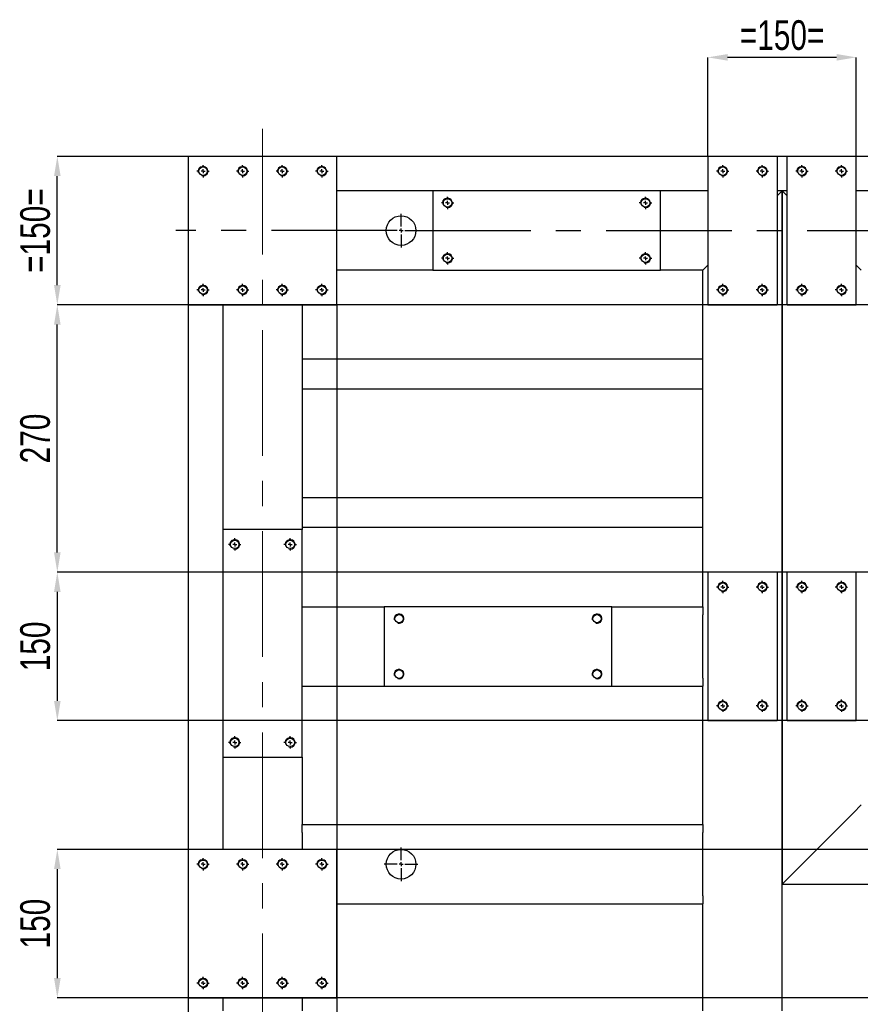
# Model space of a CAD drawing. Header units: millimetres. Extents: x 5 to 589, y 5 to 415.
# Tile 12 of 14: x 323 to 408, y 212 to 311. Entities that reach past the tile are written whole.
import ezdxf

# ---------------------------------------------------------------- set-up
doc = ezdxf.new("R2010")
doc.units = ezdxf.units.MM
doc.header["$PDSIZE"] = -1
doc.linetypes.add('CENTERX2', pattern=[20.32, 12.7, -2.54, 2.54, -2.54])
for name, color, linetype in [('COTES', 1, 'Continuous'), ('TRAIT-FINS', 9, 'Continuous'), ('TRAIT-MIXTES', 3, 'CENTERX2')]:
    doc.layers.add(name, color=color, linetype=linetype)
doc.layers.add('TRAIT-FORT', color=4, linetype='Continuous', lineweight=25)
doc.styles.add('SLDTEXTSTYLE0', font='TXT', dxfattribs={"width": 0.75})
doc.dimstyles.new('SLDDIMSTYLE0', dxfattribs={"dimtxt": 3, "dimasz": 2, "dimexe": 0, "dimexo": 0.0625, "dimgap": 0.75, "dimtad": 1, "dimdec": 0, "dimlfac": 10, "dimrnd": 1e-09, "dimzin": 12, "dimdsep": 46, "dimtxsty": 'SLDTEXTSTYLE0', "dimsah": 1, "dimcen": 0.09, "dimadec": 0, "dimazin": 3, "dimtfac": 1, "dimtdec": 0, "dimtofl": 0, "dimtmove": 0, "dimatfit": 3, "dimfxl": 1, "dimfrac": 2, "dimtolj": 1, "dimtzin": 12, "dimarcsym": 0})

# ---------------------------------------------------------------- blocks, each defined once
blk = doc.blocks.new('_D_30')
at = {"layer": 'COTES', "color": 0, "lineweight": -2, "transparency": 16777216}
for p, q in [((509.226, 297.229), (327.064, 297.229)), ((327.064, 284.229), (327.064, 295.229)), ((509.226, 282.229), (327.064, 282.229))]:
    blk.add_line(p, q, dxfattribs=at)
at = {"layer": 'COTES', "color": 0, "transparency": 16777216}
for points in [[(326.731, 295.229), (327.398, 295.229), (327.064, 297.229)], [(326.731, 284.229), (327.398, 284.229), (327.064, 282.229)]]:
    blk.add_solid(points, dxfattribs=at)
at = {"layer": 'Defpoints', "color": 0, "transparency": 16777216}
for p in [(327.064, 297.229), (509.289, 297.229), (509.289, 282.229)]:
    blk.add_point(p, dxfattribs=at)
at = {"layer": 'COTES', "color": 0, "transparency": 16777216, "insert": (323.314, 289.729), "char_height": 3, "attachment_point": 2, "rotation": 90, "style": 'SLDTEXTSTYLE0'}
blk.add_mtext('\\A1;=150=', dxfattribs=at)
blk = doc.blocks.new('_D_31')
at = {"layer": 'COTES', "color": 0, "lineweight": -2, "transparency": 16777216}
for p, q in [((461.226, 255.229), (327.064, 255.229)), ((327.064, 253.229), (327.064, 242.229)), ((461.226, 240.229), (327.064, 240.229))]:
    blk.add_line(p, q, dxfattribs=at)
at = {"layer": 'COTES', "color": 0, "transparency": 16777216}
for points in [[(326.731, 253.229), (327.398, 253.229), (327.064, 255.229)], [(326.731, 242.229), (327.398, 242.229), (327.064, 240.229)]]:
    blk.add_solid(points, dxfattribs=at)
at = {"layer": 'Defpoints', "color": 0, "transparency": 16777216}
for p in [(461.289, 255.229), (327.064, 240.229), (461.289, 240.229)]:
    blk.add_point(p, dxfattribs=at)
at = {"layer": 'COTES', "color": 0, "transparency": 16777216, "insert": (323.314, 247.729), "char_height": 3, "attachment_point": 2, "rotation": 90, "style": 'SLDTEXTSTYLE0'}
blk.add_mtext('\\A1;150', dxfattribs=at)
blk = doc.blocks.new('_D_32')
at = {"layer": 'COTES', "color": 0, "lineweight": -2, "transparency": 16777216}
for p, q in [((494.226, 227.229), (327.064, 227.229)), ((327.064, 225.229), (327.064, 214.229)), ((494.226, 212.229), (327.064, 212.229))]:
    blk.add_line(p, q, dxfattribs=at)
at = {"layer": 'COTES', "color": 0, "transparency": 16777216}
for points in [[(326.731, 225.229), (327.398, 225.229), (327.064, 227.229)], [(326.731, 214.229), (327.398, 214.229), (327.064, 212.229)]]:
    blk.add_solid(points, dxfattribs=at)
at = {"layer": 'Defpoints', "color": 0, "transparency": 16777216}
for p in [(494.289, 227.229), (327.064, 212.229), (494.289, 212.229)]:
    blk.add_point(p, dxfattribs=at)
at = {"layer": 'COTES', "color": 0, "transparency": 16777216, "insert": (323.314, 219.729), "char_height": 3, "attachment_point": 2, "rotation": 90, "style": 'SLDTEXTSTYLE0'}
blk.add_mtext('\\A1;150', dxfattribs=at)
blk = doc.blocks.new('_D_34')
at = {"layer": 'COTES', "color": 0, "lineweight": -2, "transparency": 16777216}
for p, q in [((340.226, 282.229), (327.064, 282.229)), ((327.064, 257.229), (327.064, 280.229)), ((461.226, 255.229), (327.064, 255.229))]:
    blk.add_line(p, q, dxfattribs=at)
at = {"layer": 'COTES', "color": 0, "transparency": 16777216}
for points in [[(326.731, 280.229), (327.398, 280.229), (327.064, 282.229)], [(326.731, 257.229), (327.398, 257.229), (327.064, 255.229)]]:
    blk.add_solid(points, dxfattribs=at)
at = {"layer": 'Defpoints', "color": 0, "transparency": 16777216}
for p in [(327.064, 282.229), (340.289, 282.229), (461.289, 255.229)]:
    blk.add_point(p, dxfattribs=at)
at = {"layer": 'COTES', "color": 0, "transparency": 16777216, "insert": (323.314, 268.729), "char_height": 3, "attachment_point": 2, "rotation": 90, "style": 'SLDTEXTSTYLE0'}
blk.add_mtext('\\A1;270', dxfattribs=at)
blk = doc.blocks.new('_D_37')
at = {"layer": 'COTES', "color": 0, "lineweight": -2, "transparency": 16777216}
for p, q in [((340.289, 282.166), (340.289, 140.229)), ((355.289, 282.166), (355.289, 140.229)), ((342.289, 140.229), (353.289, 140.229))]:
    blk.add_line(p, q, dxfattribs=at)
at = {"layer": 'COTES', "color": 0, "transparency": 16777216}
for points in [[(342.289, 140.562), (342.289, 139.895), (340.289, 140.229)], [(353.289, 140.562), (353.289, 139.895), (355.289, 140.229)]]:
    blk.add_solid(points, dxfattribs=at)
at = {"layer": 'Defpoints', "color": 0, "transparency": 16777216}
for p in [(340.289, 282.229), (355.289, 282.229), (355.289, 140.229)]:
    blk.add_point(p, dxfattribs=at)
at = {"layer": 'COTES', "color": 0, "transparency": 16777216, "insert": (347.789, 143.979), "char_height": 3, "attachment_point": 2, "style": 'SLDTEXTSTYLE0'}
blk.add_mtext('\\A1;=150=', dxfattribs=at)
blk = doc.blocks.new('_D_40')
at = {"layer": 'COTES', "color": 0, "lineweight": -2, "transparency": 16777216}
for p, q in [((392.789, 297.291), (392.789, 307.229)), ((405.789, 307.229), (394.789, 307.229)), ((407.789, 297.291), (407.789, 307.229))]:
    blk.add_line(p, q, dxfattribs=at)
at = {"layer": 'COTES', "color": 0, "transparency": 16777216}
for points in [[(394.789, 307.562), (394.789, 306.895), (392.789, 307.229)], [(405.789, 307.562), (405.789, 306.895), (407.789, 307.229)]]:
    blk.add_solid(points, dxfattribs=at)
at = {"layer": 'Defpoints', "color": 0, "transparency": 16777216}
for p in [(392.789, 307.229), (392.789, 297.229), (407.789, 297.229)]:
    blk.add_point(p, dxfattribs=at)
at = {"layer": 'COTES', "color": 0, "transparency": 16777216, "insert": (400.289, 310.979), "char_height": 3, "attachment_point": 2, "style": 'SLDTEXTSTYLE0'}
blk.add_mtext('\\A1;=150=', dxfattribs=at)
blk = doc.blocks.new('SW_CENTERMARKSYMBOL_18')
at = {"layer": 'TRAIT-MIXTES', "color": 0}
for p, q in [((0, 0.4), (0, 1.7)), ((-0.4, 0), (-22.735, 0)), ((0, 0), (-0.2, 0)), ((0, 0), (0, 0.2)), ((0, 0), (0, -0.2)), ((0, 0), (0.2, 0)), ((0.4, 0), (149.666, 0)), ((0, -0.4), (0, -1.7))]:
    blk.add_line(p, q, dxfattribs=at)
blk = doc.blocks.new('SW_CENTERMARKSYMBOL_19')
at = {"layer": 'TRAIT-MIXTES', "color": 0}
for p, q in [((-0.4, 0), (-0.625, 0)), ((0, 0), (-0.2, 0)), ((0, 0.4), (0, 0.625)), ((0, 0), (0, 0.2)), ((0, 0), (0, -0.2)), ((0, 0), (0.2, 0)), ((0.4, 0), (0.625, 0)), ((0, -0.4), (0, -0.625))]:
    blk.add_line(p, q, dxfattribs=at)
blk = doc.blocks.new('SW_CENTERMARKSYMBOL_20')
at = {"layer": 'TRAIT-MIXTES', "color": 0}
for p, q in [((-0.4, 0), (-0.625, 0)), ((0, 0), (-0.2, 0)), ((0, 0.4), (0, 0.625)), ((0, 0), (0, 0.2)), ((0, 0), (0, -0.2)), ((0, 0), (0.2, 0)), ((0.4, 0), (0.625, 0)), ((0, -0.4), (0, -0.625))]:
    blk.add_line(p, q, dxfattribs=at)
blk = doc.blocks.new('SW_CENTERMARKSYMBOL_21')
at = {"layer": 'TRAIT-MIXTES', "color": 0}
for p, q in [((-0.4, 0), (-0.625, 0)), ((0, 0), (-0.2, 0)), ((0, 0.4), (0, 0.625)), ((0, 0), (0, 0.2)), ((0, 0), (0, -0.2)), ((0, 0), (0.2, 0)), ((0.4, 0), (0.625, 0)), ((0, -0.4), (0, -0.625))]:
    blk.add_line(p, q, dxfattribs=at)
blk = doc.blocks.new('SW_CENTERMARKSYMBOL_22')
at = {"layer": 'TRAIT-MIXTES', "color": 0}
for p, q in [((-0.4, 0), (-0.625, 0)), ((0, 0), (-0.2, 0)), ((0, 0.4), (0, 0.625)), ((0, 0), (0, 0.2)), ((0, 0), (0, -0.2)), ((0, 0), (0.2, 0)), ((0.4, 0), (0.625, 0)), ((0, -0.4), (0, -0.625))]:
    blk.add_line(p, q, dxfattribs=at)
blk = doc.blocks.new('SW_CENTERMARKSYMBOL_23')
at = {"layer": 'TRAIT-MIXTES', "color": 0}
for p, q in [((0, 0.4), (0, 1.7)), ((-0.4, 0), (-1.7, 0)), ((0, 0), (-0.2, 0)), ((0, 0), (0, 0.2)), ((0, 0), (0, -0.2)), ((0, 0), (0.2, 0)), ((0.4, 0), (1.7, 0)), ((0, -0.4), (0, -1.7))]:
    blk.add_line(p, q, dxfattribs=at)
blk = doc.blocks.new('SW_CENTERMARKSYMBOL_33')
at = {"layer": 'TRAIT-MIXTES', "color": 0}
for p, q in [((-0.4, 0), (-0.625, 0)), ((0, 0), (-0.2, 0)), ((0, 0.4), (0, 0.625)), ((0, 0), (0, 0.2)), ((0, 0), (0, -0.2)), ((0, 0), (0.2, 0)), ((0.4, 0), (0.625, 0)), ((0, -0.4), (0, -0.625))]:
    blk.add_line(p, q, dxfattribs=at)
blk = doc.blocks.new('SW_CENTERMARKSYMBOL_34')
at = {"layer": 'TRAIT-MIXTES', "color": 0}
for p, q in [((-0.4, 0), (-0.625, 0)), ((0, 0), (-0.2, 0)), ((0, 0.4), (0, 0.625)), ((0, 0), (0, 0.2)), ((0, 0), (0, -0.2)), ((0, 0), (0.2, 0)), ((0.4, 0), (0.625, 0)), ((0, -0.4), (0, -0.625))]:
    blk.add_line(p, q, dxfattribs=at)
blk = doc.blocks.new('SW_CENTERMARKSYMBOL_35')
at = {"layer": 'TRAIT-MIXTES', "color": 0}
for p, q in [((-0.4, 0), (-0.625, 0)), ((0, 0), (-0.2, 0)), ((0, 0.4), (0, 0.625)), ((0, 0), (0, 0.2)), ((0, 0), (0, -0.2)), ((0, 0), (0.2, 0)), ((0.4, 0), (0.625, 0)), ((0, -0.4), (0, -0.625))]:
    blk.add_line(p, q, dxfattribs=at)
blk = doc.blocks.new('SW_CENTERMARKSYMBOL_36')
at = {"layer": 'TRAIT-MIXTES', "color": 0}
for p, q in [((-0.4, 0), (-0.625, 0)), ((0, 0), (-0.2, 0)), ((0, 0.4), (0, 0.625)), ((0, 0), (0, 0.2)), ((0, 0), (0, -0.2)), ((0, 0), (0.2, 0)), ((0.4, 0), (0.625, 0)), ((0, -0.4), (0, -0.625))]:
    blk.add_line(p, q, dxfattribs=at)
blk = doc.blocks.new('SW_CENTERMARKSYMBOL_37')
at = {"layer": 'TRAIT-MIXTES', "color": 0}
for p, q in [((-0.4, 0), (-0.625, 0)), ((0, 0), (-0.2, 0)), ((0, 0.4), (0, 0.625)), ((0, 0), (0, 0.2)), ((0, 0), (0, -0.2)), ((0, 0), (0.2, 0)), ((0.4, 0), (0.625, 0)), ((0, -0.4), (0, -0.625))]:
    blk.add_line(p, q, dxfattribs=at)
blk = doc.blocks.new('SW_CENTERMARKSYMBOL_38')
at = {"layer": 'TRAIT-MIXTES', "color": 0}
for p, q in [((-0.4, 0), (-0.625, 0)), ((0, 0), (-0.2, 0)), ((0, 0.4), (0, 0.625)), ((0, 0), (0, 0.2)), ((0, 0), (0, -0.2)), ((0, 0), (0.2, 0)), ((0.4, 0), (0.625, 0)), ((0, -0.4), (0, -0.625))]:
    blk.add_line(p, q, dxfattribs=at)
blk = doc.blocks.new('SW_CENTERMARKSYMBOL_39')
at = {"layer": 'TRAIT-MIXTES', "color": 0}
for p, q in [((-0.4, 0), (-0.625, 0)), ((0, 0), (-0.2, 0)), ((0, 0.4), (0, 0.625)), ((0, 0), (0, 0.2)), ((0, 0), (0, -0.2)), ((0, 0), (0.2, 0)), ((0.4, 0), (0.625, 0)), ((0, -0.4), (0, -0.625))]:
    blk.add_line(p, q, dxfattribs=at)
blk = doc.blocks.new('SW_CENTERMARKSYMBOL_40')
at = {"layer": 'TRAIT-MIXTES', "color": 0}
for p, q in [((-0.4, 0), (-0.625, 0)), ((0, 0), (-0.2, 0)), ((0, 0.4), (0, 0.625)), ((0, 0), (0, 0.2)), ((0, 0), (0, -0.2)), ((0, 0), (0.2, 0)), ((0.4, 0), (0.625, 0)), ((0, -0.4), (0, -0.625))]:
    blk.add_line(p, q, dxfattribs=at)
blk = doc.blocks.new('SW_CENTERMARKSYMBOL_41')
at = {"layer": 'TRAIT-MIXTES', "color": 0}
for p, q in [((-0.4, 0), (-0.625, 0)), ((0, 0), (-0.2, 0)), ((0, 0.4), (0, 0.625)), ((0, 0), (0, 0.2)), ((0, 0), (0, -0.2)), ((0, 0), (0.2, 0)), ((0.4, 0), (0.625, 0)), ((0, -0.4), (0, -0.625))]:
    blk.add_line(p, q, dxfattribs=at)
blk = doc.blocks.new('SW_CENTERMARKSYMBOL_42')
at = {"layer": 'TRAIT-MIXTES', "color": 0}
for p, q in [((-0.4, 0), (-0.625, 0)), ((0, 0), (-0.2, 0)), ((0, 0.4), (0, 0.625)), ((0, 0), (0, 0.2)), ((0, 0), (0, -0.2)), ((0, 0), (0.2, 0)), ((0.4, 0), (0.625, 0)), ((0, -0.4), (0, -0.625))]:
    blk.add_line(p, q, dxfattribs=at)
blk = doc.blocks.new('SW_CENTERMARKSYMBOL_43')
at = {"layer": 'TRAIT-MIXTES', "color": 0}
for p, q in [((-0.4, 0), (-0.625, 0)), ((0, 0), (-0.2, 0)), ((0, 0.4), (0, 0.625)), ((0, 0), (0, 0.2)), ((0, 0), (0, -0.2)), ((0, 0), (0.2, 0)), ((0.4, 0), (0.625, 0)), ((0, -0.4), (0, -0.625))]:
    blk.add_line(p, q, dxfattribs=at)
blk = doc.blocks.new('SW_CENTERMARKSYMBOL_44')
at = {"layer": 'TRAIT-MIXTES', "color": 0}
for p, q in [((-0.4, 0), (-0.625, 0)), ((0, 0), (-0.2, 0)), ((0, 0.4), (0, 0.625)), ((0, 0), (0, 0.2)), ((0, 0), (0, -0.2)), ((0, 0), (0.2, 0)), ((0.4, 0), (0.625, 0)), ((0, -0.4), (0, -0.625))]:
    blk.add_line(p, q, dxfattribs=at)
blk = doc.blocks.new('SW_CENTERMARKSYMBOL_62')
at = {"layer": 'TRAIT-MIXTES', "color": 0}
for p, q in [((-0.4, 0), (-0.625, 0)), ((0, 0), (-0.2, 0)), ((0, 0.4), (0, 0.625)), ((0, 0), (0, 0.2)), ((0, 0), (0, -0.2)), ((0, 0), (0.2, 0)), ((0.4, 0), (0.625, 0)), ((0, -0.4), (0, -0.625))]:
    blk.add_line(p, q, dxfattribs=at)
blk = doc.blocks.new('SW_CENTERMARKSYMBOL_63')
at = {"layer": 'TRAIT-MIXTES', "color": 0}
for p, q in [((-0.4, 0), (-0.625, 0)), ((0, 0), (-0.2, 0)), ((0, 0.4), (0, 0.625)), ((0, 0), (0, 0.2)), ((0, 0), (0, -0.2)), ((0, 0), (0.2, 0)), ((0.4, 0), (0.625, 0)), ((0, -0.4), (0, -0.625))]:
    blk.add_line(p, q, dxfattribs=at)
blk = doc.blocks.new('SW_CENTERMARKSYMBOL_64')
at = {"layer": 'TRAIT-MIXTES', "color": 0}
for p, q in [((-0.4, 0), (-0.625, 0)), ((0, 0), (-0.2, 0)), ((0, 0.4), (0, 0.625)), ((0, 0), (0, 0.2)), ((0, 0), (0, -0.2)), ((0, 0), (0.2, 0)), ((0.4, 0), (0.625, 0)), ((0, -0.4), (0, -0.625))]:
    blk.add_line(p, q, dxfattribs=at)
blk = doc.blocks.new('SW_CENTERMARKSYMBOL_65')
at = {"layer": 'TRAIT-MIXTES', "color": 0}
for p, q in [((-0.4, 0), (-0.625, 0)), ((0, 0), (-0.2, 0)), ((0, 0.4), (0, 0.625)), ((0, 0), (0, 0.2)), ((0, 0), (0, -0.2)), ((0, 0), (0.2, 0)), ((0.4, 0), (0.625, 0)), ((0, -0.4), (0, -0.625))]:
    blk.add_line(p, q, dxfattribs=at)
blk = doc.blocks.new('SW_CENTERMARKSYMBOL_66')
at = {"layer": 'TRAIT-MIXTES', "color": 0}
for p, q in [((-0.4, 0), (-0.625, 0)), ((0, 0), (-0.2, 0)), ((0, 0.4), (0, 0.625)), ((0, 0), (0, 0.2)), ((0, 0), (0, -0.2)), ((0, 0), (0.2, 0)), ((0.4, 0), (0.625, 0)), ((0, -0.4), (0, -0.625))]:
    blk.add_line(p, q, dxfattribs=at)
blk = doc.blocks.new('SW_CENTERMARKSYMBOL_67')
at = {"layer": 'TRAIT-MIXTES', "color": 0}
for p, q in [((-0.4, 0), (-0.625, 0)), ((0, 0), (-0.2, 0)), ((0, 0.4), (0, 0.625)), ((0, 0), (0, 0.2)), ((0, 0), (0, -0.2)), ((0, 0), (0.2, 0)), ((0.4, 0), (0.625, 0)), ((0, -0.4), (0, -0.625))]:
    blk.add_line(p, q, dxfattribs=at)
blk = doc.blocks.new('SW_CENTERMARKSYMBOL_68')
at = {"layer": 'TRAIT-MIXTES', "color": 0}
for p, q in [((-0.4, 0), (-0.625, 0)), ((0, 0), (-0.2, 0)), ((0, 0.4), (0, 0.625)), ((0, 0), (0, 0.2)), ((0, 0), (0, -0.2)), ((0, 0), (0.2, 0)), ((0.4, 0), (0.625, 0)), ((0, -0.4), (0, -0.625))]:
    blk.add_line(p, q, dxfattribs=at)
blk = doc.blocks.new('SW_CENTERMARKSYMBOL_69')
at = {"layer": 'TRAIT-MIXTES', "color": 0}
for p, q in [((-0.4, 0), (-0.625, 0)), ((0, 0), (-0.2, 0)), ((0, 0.4), (0, 0.625)), ((0, 0), (0, 0.2)), ((0, 0), (0, -0.2)), ((0, 0), (0.2, 0)), ((0.4, 0), (0.625, 0)), ((0, -0.4), (0, -0.625))]:
    blk.add_line(p, q, dxfattribs=at)
blk = doc.blocks.new('SW_CENTERMARKSYMBOL_70')
at = {"layer": 'TRAIT-MIXTES', "color": 0}
for p, q in [((-0.4, 0), (-0.625, 0)), ((0, 0), (-0.2, 0)), ((0, 0.4), (0, 0.625)), ((0, 0), (0, 0.2)), ((0, 0), (0, -0.2)), ((0, 0), (0.2, 0)), ((0.4, 0), (0.625, 0)), ((0, -0.4), (0, -0.625))]:
    blk.add_line(p, q, dxfattribs=at)
blk = doc.blocks.new('SW_CENTERMARKSYMBOL_71')
at = {"layer": 'TRAIT-MIXTES', "color": 0}
for p, q in [((-0.4, 0), (-0.625, 0)), ((0, 0), (-0.2, 0)), ((0, 0.4), (0, 0.625)), ((0, 0), (0, 0.2)), ((0, 0), (0, -0.2)), ((0, 0), (0.2, 0)), ((0.4, 0), (0.625, 0)), ((0, -0.4), (0, -0.625))]:
    blk.add_line(p, q, dxfattribs=at)
blk = doc.blocks.new('SW_CENTERMARKSYMBOL_72')
at = {"layer": 'TRAIT-MIXTES', "color": 0}
for p, q in [((-0.4, 0), (-0.625, 0)), ((0, 0), (-0.2, 0)), ((0, 0.4), (0, 0.625)), ((0, 0), (0, 0.2)), ((0, 0), (0, -0.2)), ((0, 0), (0.2, 0)), ((0.4, 0), (0.625, 0)), ((0, -0.4), (0, -0.625))]:
    blk.add_line(p, q, dxfattribs=at)
blk = doc.blocks.new('SW_CENTERMARKSYMBOL_73')
at = {"layer": 'TRAIT-MIXTES', "color": 0}
for p, q in [((-0.4, 0), (-0.625, 0)), ((0, 0), (-0.2, 0)), ((0, 0.4), (0, 0.625)), ((0, 0), (0, 0.2)), ((0, 0), (0, -0.2)), ((0, 0), (0.2, 0)), ((0.4, 0), (0.625, 0)), ((0, -0.4), (0, -0.625))]:
    blk.add_line(p, q, dxfattribs=at)
blk = doc.blocks.new('SW_CENTERMARKSYMBOL_74')
at = {"layer": 'TRAIT-MIXTES', "color": 0}
for p, q in [((-0.4, 0), (-0.625, 0)), ((0, 0), (-0.2, 0)), ((0, 0.4), (0, 0.625)), ((0, 0), (0, 0.2)), ((0, 0), (0, -0.2)), ((0, 0), (0.2, 0)), ((0.4, 0), (0.625, 0)), ((0, -0.4), (0, -0.625))]:
    blk.add_line(p, q, dxfattribs=at)
blk = doc.blocks.new('SW_CENTERMARKSYMBOL_75')
at = {"layer": 'TRAIT-MIXTES', "color": 0}
for p, q in [((-0.4, 0), (-0.625, 0)), ((0, 0), (-0.2, 0)), ((0, 0.4), (0, 0.625)), ((0, 0), (0, 0.2)), ((0, 0), (0, -0.2)), ((0, 0), (0.2, 0)), ((0.4, 0), (0.625, 0)), ((0, -0.4), (0, -0.625))]:
    blk.add_line(p, q, dxfattribs=at)
blk = doc.blocks.new('SW_CENTERMARKSYMBOL_76')
at = {"layer": 'TRAIT-MIXTES', "color": 0}
for p, q in [((-0.4, 0), (-0.625, 0)), ((0, 0), (-0.2, 0)), ((0, 0.4), (0, 0.625)), ((0, 0), (0, 0.2)), ((0, 0), (0, -0.2)), ((0, 0), (0.2, 0)), ((0.4, 0), (0.625, 0)), ((0, -0.4), (0, -0.625))]:
    blk.add_line(p, q, dxfattribs=at)
blk = doc.blocks.new('SW_CENTERMARKSYMBOL_77')
at = {"layer": 'TRAIT-MIXTES', "color": 0}
for p, q in [((-0.4, 0), (-0.625, 0)), ((0, 0), (-0.2, 0)), ((0, 0.4), (0, 0.625)), ((0, 0), (0, 0.2)), ((0, 0), (0, -0.2)), ((0, 0), (0.2, 0)), ((0.4, 0), (0.625, 0)), ((0, -0.4), (0, -0.625))]:
    blk.add_line(p, q, dxfattribs=at)
blk = doc.blocks.new('SW_CENTERMARKSYMBOL_94')
at = {"layer": 'TRAIT-MIXTES', "color": 0}
for p, q in [((-0.4, 0), (-0.625, 0)), ((0, 0), (-0.2, 0)), ((0, 0.4), (0, 0.625)), ((0, 0), (0, 0.2)), ((0, 0), (0, -0.2)), ((0, 0), (0.2, 0)), ((0.4, 0), (0.625, 0)), ((0, -0.4), (0, -0.625))]:
    blk.add_line(p, q, dxfattribs=at)
blk = doc.blocks.new('SW_CENTERMARKSYMBOL_95')
at = {"layer": 'TRAIT-MIXTES', "color": 0}
for p, q in [((-0.4, 0), (-0.625, 0)), ((0, 0), (-0.2, 0)), ((0, 0.4), (0, 0.625)), ((0, 0), (0, 0.2)), ((0, 0), (0, -0.2)), ((0, 0), (0.2, 0)), ((0.4, 0), (0.625, 0)), ((0, -0.4), (0, -0.625))]:
    blk.add_line(p, q, dxfattribs=at)
blk = doc.blocks.new('SW_CENTERMARKSYMBOL_96')
at = {"layer": 'TRAIT-MIXTES', "color": 0}
for p, q in [((-0.4, 0), (-0.625, 0)), ((0, 0), (-0.2, 0)), ((0, 0.4), (0, 0.625)), ((0, 0), (0, 0.2)), ((0, 0), (0, -0.2)), ((0, 0), (0.2, 0)), ((0.4, 0), (0.625, 0)), ((0, -0.4), (0, -0.625))]:
    blk.add_line(p, q, dxfattribs=at)
blk = doc.blocks.new('SW_CENTERMARKSYMBOL_97')
at = {"layer": 'TRAIT-MIXTES', "color": 0}
for p, q in [((-0.4, 0), (-0.625, 0)), ((0, 0), (-0.2, 0)), ((0, 0.4), (0, 0.625)), ((0, 0), (0, 0.2)), ((0, 0), (0, -0.2)), ((0, 0), (0.2, 0)), ((0.4, 0), (0.625, 0)), ((0, -0.4), (0, -0.625))]:
    blk.add_line(p, q, dxfattribs=at)
blk = doc.blocks.new('SW_CENTERMARKSYMBOL_102')
at = {"layer": 'TRAIT-MIXTES', "color": 0}
for p, q in [((-0.4, 0), (-0.625, 0)), ((0, 0), (-0.2, 0)), ((0, 0.4), (0, 0.625)), ((0, 0), (0, 0.2)), ((0, 0), (0, -0.2)), ((0, 0), (0.2, 0)), ((0.4, 0), (0.625, 0)), ((0, -0.4), (0, -0.625))]:
    blk.add_line(p, q, dxfattribs=at)
blk = doc.blocks.new('SW_CENTERMARKSYMBOL_103')
at = {"layer": 'TRAIT-MIXTES', "color": 0}
for p, q in [((-0.4, 0), (-0.625, 0)), ((0, 0), (-0.2, 0)), ((0, 0.4), (0, 0.625)), ((0, 0), (0, 0.2)), ((0, 0), (0, -0.2)), ((0, 0), (0.2, 0)), ((0.4, 0), (0.625, 0)), ((0, -0.4), (0, -0.625))]:
    blk.add_line(p, q, dxfattribs=at)
blk = doc.blocks.new('SW_CENTERMARKSYMBOL_104')
at = {"layer": 'TRAIT-MIXTES', "color": 0}
for p, q in [((-0.4, 0), (-0.625, 0)), ((0, 0), (-0.2, 0)), ((0, 0.4), (0, 0.625)), ((0, 0), (0, 0.2)), ((0, 0), (0, -0.2)), ((0, 0), (0.2, 0)), ((0.4, 0), (0.625, 0)), ((0, -0.4), (0, -0.625))]:
    blk.add_line(p, q, dxfattribs=at)
blk = doc.blocks.new('SW_CENTERMARKSYMBOL_105')
at = {"layer": 'TRAIT-MIXTES', "color": 0}
for p, q in [((-0.4, 0), (-0.625, 0)), ((0, 0), (-0.2, 0)), ((0, 0.4), (0, 0.625)), ((0, 0), (0, 0.2)), ((0, 0), (0, -0.2)), ((0, 0), (0.2, 0)), ((0.4, 0), (0.625, 0)), ((0, -0.4), (0, -0.625))]:
    blk.add_line(p, q, dxfattribs=at)

msp = doc.modelspace()

# ---------------------------------------------------------------- linework, layer by layer
at = {"layer": 'TRAIT-FINS', "lineweight": 18}
for centre in [(341.789, 295.729), (345.789, 295.729), (349.789, 295.729), (353.789, 295.729), (394.289, 295.729), (398.289, 295.729), (402.289, 295.729), (406.289, 295.729), (366.489, 292.529), (386.489, 292.529), (366.489, 286.929), (386.489, 286.929), (341.789, 283.729), (345.789, 283.729), (349.789, 283.729), (353.789, 283.729), (394.289, 283.729), (398.289, 283.729), (402.289, 283.729), (406.289, 283.729), (344.989, 258.029), (350.589, 258.029), (394.289, 253.729), (398.289, 253.729), (402.289, 253.729), (406.289, 253.729), (361.589, 250.529), (381.589, 250.529), (361.589, 244.929), (381.589, 244.929), (394.289, 241.729), (398.289, 241.729), (402.289, 241.729), (406.289, 241.729), (344.989, 238.029), (350.589, 238.029), (341.789, 225.729), (345.789, 225.729), (349.789, 225.729), (353.789, 225.729), (341.789, 213.729), (345.789, 213.729), (349.789, 213.729), (353.789, 213.729)]:
    msp.add_arc(centre, 0.5, 255, 195, dxfattribs=at)
at = {"layer": 'TRAIT-FORT', "lineweight": 25}
for p, q in [((355.289, 297.229), (340.289, 297.229)), ((340.289, 297.229), (340.289, 282.229)), ((355.289, 282.229), (355.289, 297.229)), ((392.789, 297.229), (392.789, 282.229)), ((399.789, 297.229), (392.789, 297.229)), ((399.789, 297.229), (399.789, 282.229)), ((407.789, 297.229), (400.789, 297.229)), ((400.789, 282.229), (400.789, 297.229)), ((407.789, 282.229), (407.789, 297.229)), ((364.989, 293.729), (355.289, 293.729)), ((387.989, 293.729), (364.989, 293.729)), ((364.989, 293.729), (364.989, 285.729)), ((392.789, 293.729), (387.989, 293.729)), ((387.989, 285.729), (387.989, 293.729)), ((400.289, 293.729), (399.789, 293.729)), ((400.289, 293.729), (399.789, 293.229)), ((399.789, 293.229), (400.289, 293.729)), ((400.289, 293.729), (400.289, 223.729)), ((400.289, 293.729), (400.789, 293.229)), ((400.789, 293.229), (400.289, 293.729)), ((400.789, 293.729), (400.289, 293.729)), ((400.289, 210.929), (400.289, 293.729)), ((430.489, 293.729), (407.789, 293.729)), ((364.989, 285.729), (355.289, 285.729)), ((364.989, 285.729), (387.989, 285.729)), ((392.289, 285.729), (387.989, 285.729)), ((392.789, 286.229), (392.289, 285.729)), ((392.289, 285.729), (392.789, 286.229)), ((392.289, 251.729), (392.289, 285.729)), ((407.789, 286.229), (408.289, 285.729)), ((408.289, 285.729), (407.789, 286.229)), ((340.289, 282.229), (355.289, 282.229)), ((343.789, 282.229), (343.789, 259.529)), ((351.789, 282.229), (351.789, 259.529)), ((392.789, 282.229), (399.789, 282.229)), ((400.789, 282.229), (407.789, 282.229)), ((392.289, 276.729), (351.789, 276.729)), ((392.289, 273.729), (351.789, 273.729)), ((392.289, 262.729), (351.789, 262.729)), ((392.289, 259.729), (351.789, 259.729)), ((343.789, 259.529), (343.789, 236.529)), ((351.789, 259.529), (343.789, 259.529)), ((351.789, 236.529), (351.789, 259.529)), ((392.789, 255.229), (392.789, 240.229)), ((399.789, 255.229), (392.789, 255.229)), ((399.789, 255.229), (399.789, 240.229)), ((407.789, 255.229), (400.789, 255.229)), ((400.789, 240.229), (400.789, 255.229)), ((407.789, 240.229), (407.789, 255.229)), ((351.789, 251.729), (360.089, 251.729)), ((383.089, 251.729), (360.089, 251.729)), ((360.089, 251.729), (360.089, 243.729)), ((383.089, 243.729), (383.089, 251.729)), ((383.089, 251.729), (392.289, 251.729)), ((392.289, 251.729), (392.289, 250.929)), ((392.289, 244.529), (392.289, 250.929)), ((351.789, 243.729), (360.089, 243.729)), ((360.089, 243.729), (383.089, 243.729)), ((383.089, 243.729), (392.289, 243.729)), ((392.289, 244.529), (392.289, 243.729)), ((392.289, 229.729), (392.289, 243.729)), ((392.789, 240.229), (399.789, 240.229)), ((400.789, 240.229), (407.789, 240.229)), ((343.789, 236.529), (343.789, 227.229)), ((343.789, 236.529), (351.789, 236.529)), ((351.789, 236.529), (351.789, 229.729)), ((408.289, 231.729), (407.489, 230.929)), ((407.489, 230.929), (408.289, 231.729)), ((407.489, 230.929), (401.089, 224.529)), ((351.789, 229.729), (392.289, 229.729)), ((351.789, 228.929), (351.789, 229.729)), ((351.789, 228.929), (351.789, 227.229)), ((392.289, 229.729), (392.289, 228.929)), ((392.289, 222.529), (392.289, 228.929)), ((355.289, 227.229), (340.289, 227.229)), ((340.289, 227.229), (340.289, 212.229)), ((355.289, 212.229), (355.289, 227.229)), ((401.089, 224.529), (400.289, 223.729)), ((400.289, 223.729), (401.089, 224.529)), ((400.289, 223.729), (494.289, 223.729)), ((392.289, 222.529), (392.289, 221.729)), ((355.289, 221.729), (392.289, 221.729)), ((392.289, 210.929), (392.289, 221.729)), ((340.289, 212.229), (355.289, 212.229)), ((343.789, 212.229), (343.789, 210.929)), ((351.789, 212.229), (351.789, 210.929))]:
    msp.add_line(p, q, dxfattribs=at)
for centre, radius in [((341.789, 295.729), 0.425), ((345.789, 295.729), 0.425), ((349.789, 295.729), 0.425), ((353.789, 295.729), 0.425), ((394.289, 295.729), 0.425), ((398.289, 295.729), 0.425), ((402.289, 295.729), 0.425), ((406.289, 295.729), 0.425), ((366.489, 292.529), 0.425), ((386.489, 292.529), 0.425), ((361.789, 289.729), 1.5), ((366.489, 286.929), 0.425), ((386.489, 286.929), 0.425), ((341.789, 283.729), 0.425), ((345.789, 283.729), 0.425), ((349.789, 283.729), 0.425), ((353.789, 283.729), 0.425), ((394.289, 283.729), 0.425), ((398.289, 283.729), 0.425), ((402.289, 283.729), 0.425), ((406.289, 283.729), 0.425), ((344.989, 258.029), 0.425), ((350.589, 258.029), 0.425), ((394.289, 253.729), 0.425), ((398.289, 253.729), 0.425), ((402.289, 253.729), 0.425), ((406.289, 253.729), 0.425), ((361.589, 250.529), 0.425), ((381.589, 250.529), 0.425), ((361.589, 244.929), 0.425), ((381.589, 244.929), 0.425), ((394.289, 241.729), 0.425), ((398.289, 241.729), 0.425), ((402.289, 241.729), 0.425), ((406.289, 241.729), 0.425), ((344.989, 238.029), 0.425), ((350.589, 238.029), 0.425), ((361.789, 225.729), 1.5), ((341.789, 225.729), 0.425), ((345.789, 225.729), 0.425), ((349.789, 225.729), 0.425), ((353.789, 225.729), 0.425), ((341.789, 213.729), 0.425), ((345.789, 213.729), 0.425), ((349.789, 213.729), 0.425), ((353.789, 213.729), 0.425)]:
    msp.add_circle(centre, radius, dxfattribs=at)
at = {"layer": 'TRAIT-MIXTES', "lineweight": 18}
msp.add_line((347.789, 300.004), (347.789, 147.188), dxfattribs=at)

# ---------------------------------------------------------------- block references
at = {"layer": 'TRAIT-MIXTES'}
for name, p in [('SW_CENTERMARKSYMBOL_35', (341.789, 295.729)), ('SW_CENTERMARKSYMBOL_34', (345.789, 295.729)), ('SW_CENTERMARKSYMBOL_33', (349.789, 295.729)), ('SW_CENTERMARKSYMBOL_36', (353.789, 295.729)), ('SW_CENTERMARKSYMBOL_42', (394.289, 295.729)), ('SW_CENTERMARKSYMBOL_41', (398.289, 295.729)), ('SW_CENTERMARKSYMBOL_19', (402.289, 295.729)), ('SW_CENTERMARKSYMBOL_20', (406.289, 295.729)), ('SW_CENTERMARKSYMBOL_77', (366.489, 292.529)), ('SW_CENTERMARKSYMBOL_75', (386.489, 292.529)), ('SW_CENTERMARKSYMBOL_18', (361.789, 289.729)), ('SW_CENTERMARKSYMBOL_76', (366.489, 286.929)), ('SW_CENTERMARKSYMBOL_74', (386.489, 286.929)), ('SW_CENTERMARKSYMBOL_40', (341.789, 283.729)), ('SW_CENTERMARKSYMBOL_39', (345.789, 283.729)), ('SW_CENTERMARKSYMBOL_38', (349.789, 283.729)), ('SW_CENTERMARKSYMBOL_37', (353.789, 283.729)), ('SW_CENTERMARKSYMBOL_44', (394.289, 283.729)), ('SW_CENTERMARKSYMBOL_43', (398.289, 283.729)), ('SW_CENTERMARKSYMBOL_22', (402.289, 283.729)), ('SW_CENTERMARKSYMBOL_21', (406.289, 283.729)), ('SW_CENTERMARKSYMBOL_104', (344.989, 258.029)), ('SW_CENTERMARKSYMBOL_105', (350.589, 258.029)), ('SW_CENTERMARKSYMBOL_71', (394.289, 253.729)), ('SW_CENTERMARKSYMBOL_70', (398.289, 253.729)), ('SW_CENTERMARKSYMBOL_94', (402.289, 253.729)), ('SW_CENTERMARKSYMBOL_95', (406.289, 253.729)), ('SW_CENTERMARKSYMBOL_73', (394.289, 241.729)), ('SW_CENTERMARKSYMBOL_72', (398.289, 241.729)), ('SW_CENTERMARKSYMBOL_97', (402.289, 241.729)), ('SW_CENTERMARKSYMBOL_96', (406.289, 241.729)), ('SW_CENTERMARKSYMBOL_102', (344.989, 238.029)), ('SW_CENTERMARKSYMBOL_103', (350.589, 238.029)), ('SW_CENTERMARKSYMBOL_23', (361.789, 225.729)), ('SW_CENTERMARKSYMBOL_64', (341.789, 225.729)), ('SW_CENTERMARKSYMBOL_63', (345.789, 225.729)), ('SW_CENTERMARKSYMBOL_62', (349.789, 225.729)), ('SW_CENTERMARKSYMBOL_65', (353.789, 225.729)), ('SW_CENTERMARKSYMBOL_69', (341.789, 213.729)), ('SW_CENTERMARKSYMBOL_68', (345.789, 213.729)), ('SW_CENTERMARKSYMBOL_67', (349.789, 213.729)), ('SW_CENTERMARKSYMBOL_66', (353.789, 213.729))]:
    msp.add_blockref(name, p, dxfattribs=at)

# ---------------------------------------------------------------- dimensions: what is measured, and where the dimension line sits
at = {"layer": 'COTES'}
for base, p1, p2, picture, middle in [((392.789, 307.229), (407.789, 297.229), (392.789, 297.229), '_D_40', (400.289, 307.229)), ((355.289, 140.229), (340.289, 282.229), (355.289, 282.229), '_D_37', (347.789, 140.229))]:
    dim = msp.add_linear_dim(base=base, p1=p1, p2=p2, text='=<>=', dimstyle='SLDDIMSTYLE0', dxfattribs=at)
    dim.commit()
    dim.dimension.update_dxf_attribs({"geometry": picture, "text_midpoint": middle, "dimtype": 160})
dim = msp.add_linear_dim(base=(327.064, 297.229), p1=(509.289, 282.229), p2=(509.289, 297.229), angle=90, text='=<>=', dimstyle='SLDDIMSTYLE0', dxfattribs=at)
dim.commit()
dim.dimension.update_dxf_attribs({"geometry": '_D_30', "text_midpoint": (327.064, 289.729), "dimtype": 160})
for base, p1, p2, picture, middle in [((327.064, 282.229), (461.289, 255.229), (340.289, 282.229), '_D_34', (327.064, 268.729)), ((327.064, 240.229), (461.289, 255.229), (461.289, 240.229), '_D_31', (327.064, 247.729)), ((327.064, 212.229), (494.289, 227.229), (494.289, 212.229), '_D_32', (327.064, 219.729))]:
    dim = msp.add_linear_dim(base=base, p1=p1, p2=p2, angle=90, dimstyle='SLDDIMSTYLE0', dxfattribs=at)
    dim.commit()
    dim.dimension.update_dxf_attribs({"geometry": picture, "text_midpoint": middle, "dimtype": 160})

doc.saveas('drawing.dxf')
